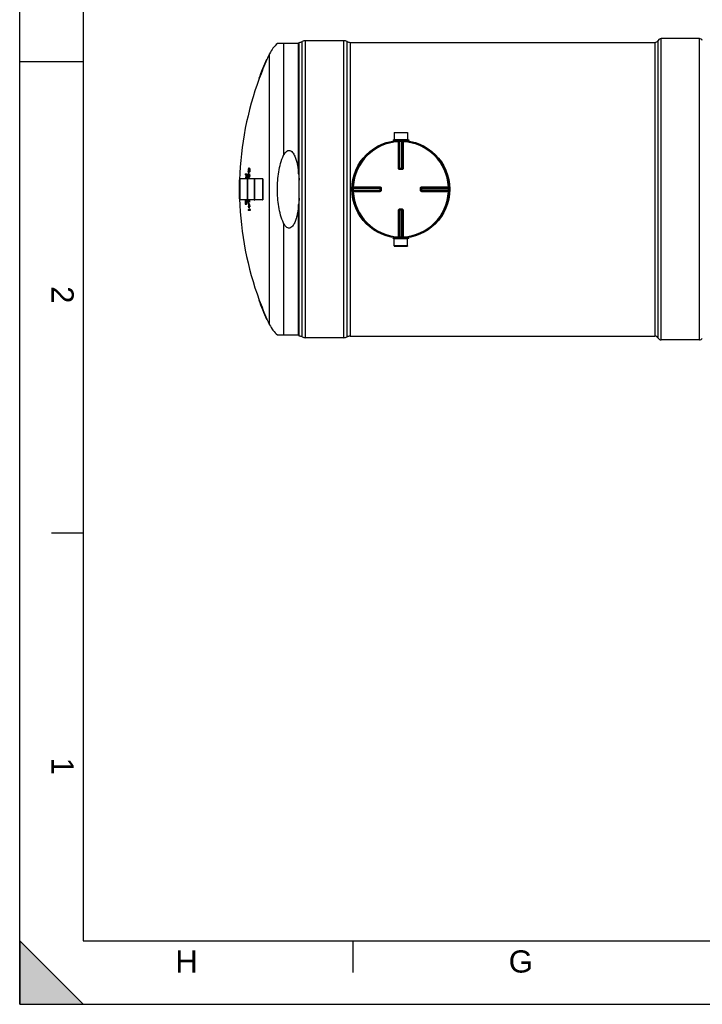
# Model space of a CAD drawing. Header units: millimetres. Extents: x 0 to 420, y 0 to 297.
# Tile 1 of 37: x 0 to 107, y 0 to 155. Entities that reach past the tile are written whole.
import ezdxf

# ---------------------------------------------------------------- set-up
doc = ezdxf.new("R2010")
doc.units = ezdxf.units.MM
doc.header["$LTSCALE"] = 23.1
doc.layers.get('0').update_dxf_attribs({"linetype": 'CONTINUOUS'})
for name, color, linetype in [('01_GLOBAL', 7, 'CONTINUOUS'), ('AXES_REF', 7, 'CONTINUOUS'), ('SURFACES', 7, 'CONTINUOUS')]:
    doc.layers.add(name, color=color, linetype=linetype)
doc.styles.add('TEXTSTYLE_2', font='arial.ttf')

# ---------------------------------------------------------------- blocks, each defined once
blk = doc.blocks.new('MARGEA3_BL0', base_point=(210.000078, 148.5))
at = {"color": 7, "linetype": 'Continuous'}
for p, q in [((0.000078, 0), (0.000078, 297)), ((10.000078, 287.000001), (10.000078, 10.000001)), ((0.000078, 148.500001), (10.000078, 148.500001)), ((5.000078, 74.250001), (10.000078, 74.250001)), ((10.000078, 0.000001), (0.000078, 10.000001)), ((0.000078, 10.000001), (0.000078, 0.000001)), ((10.000078, 0.000001), (0.000078, 10.000001)), ((10.000078, 10.000001), (410.000078, 10.000001)), ((52.500078, 5.000001), (52.500078, 10.000001)), ((0.000078, 0.000001), (10.000078, 0.000001)), ((0.000078, 0), (420.000078, 0))]:
    blk.add_line(p, q, dxfattribs=at)
blk.add_solid([(0.000078, 0.000001), (10.000078, 0.000001), (0.000078, 10.000001)], dxfattribs=at)
at = {"color": 7, "linetype": 'Continuous', "style": 'TEXTSTYLE_2', "oblique": 0.00001872}
for s, p in [('2', (5.000078, 113.125001)), ('1', (5.000078, 38.875001))]:
    blk.add_text(s, height=3.5, rotation=270, dxfattribs=at).set_placement(p)
for s, p in [('H', (24.500078, 5.000001)), ('G', (77.000078, 5.000001))]:
    blk.add_text(s, height=3.5, dxfattribs=at).set_placement(p)

msp = doc.modelspace()

# ---------------------------------------------------------------- linework, layer by layer
at = {"color": 7, "linetype": 'Continuous'}
for p, q in [((0, 0), (0, 297)), ((44.02, 151.34), (40.59, 151.34)), ((44.02, 105.25), (44.02, 151.53)), ((51.02, 151.78), (45.02, 151.78)), ((52.02, 151.53), (100.02, 151.53)), ((38.87, 148.84), (38.94, 148.84)), ((37.66, 145.84), (37.72, 145.84)), ((58.96, 137.32), (58.97, 136.22)), ((58.96, 137.32), (61.07, 137.32)), ((61.07, 137.32), (61.07, 136.22)), ((58.79, 136.17), (58.79, 136.09)), ((58.79, 136.17), (61.25, 136.17)), ((58.79, 136.09), (61.25, 136.09)), ((58.97, 136.22), (59.02, 136.17)), ((58.97, 136.22), (61.07, 136.22)), ((58.97, 136.08), (58.97, 136.02)), ((61.07, 136.22), (61.02, 136.17)), ((61.07, 136.08), (61.07, 136.02)), ((61.25, 136.17), (61.25, 136.09)), ((35.51, 130.8), (35.75, 130.8)), ((35.59, 130.69), (35.51, 130.69)), ((35.66, 130.69), (35.61, 130.69)), ((35.93, 130.29), (35.92, 130.36)), ((36.01, 130.45), (35.95, 130.45)), ((35.95, 130.45), (35.95, 130.38)), ((36.01, 130.38), (35.95, 130.38)), ((35.95, 130.38), (35.96, 130.32)), ((35.97, 130.68), (35.96, 130.6)), ((36.02, 130.6), (35.96, 130.6)), ((36, 130.32), (35.96, 130.32)), ((35.97, 131.13), (35.97, 131.2)), ((36.03, 130.68), (35.97, 130.68)), ((36.04, 130.74), (35.98, 130.74)), ((36.06, 131.3), (35.99, 131.3)), ((35.99, 131.3), (35.99, 131.22)), ((36.05, 131.22), (35.99, 131.22)), ((35.99, 131.22), (36, 131.17)), ((36.01, 131.52), (36, 131.45)), ((36.06, 131.45), (36, 131.45)), ((36.04, 131.17), (36, 131.17)), ((36.09, 131.02), (36, 131.02)), ((36.06, 130.87), (36, 130.87)), ((36.06, 130.75), (36, 130.75)), ((36, 130.32), (36.01, 130.38)), ((36.07, 131.52), (36.01, 131.52)), ((36.01, 131.13), (36.03, 131.13)), ((36.01, 130.38), (36.02, 130.45)), ((36.01, 130.45), (36.01, 130.39)), ((36.03, 130.68), (36.02, 130.6)), ((36.02, 130.57), (36.03, 130.64)), ((36.09, 131.58), (36.03, 131.58)), ((36.04, 130.74), (36.03, 130.68)), ((36.03, 130.64), (36.05, 130.72)), ((36.04, 130.36), (36.03, 130.29)), ((36.11, 131.6), (36.04, 131.6)), ((36.04, 131.17), (36.05, 131.22)), ((36.11, 131.05), (36.04, 131.05)), ((36.1, 130.36), (36.04, 130.36)), ((36.11, 131.71), (36.05, 131.71)), ((36.05, 131.22), (36.06, 131.3)), ((36.06, 130.62), (36.05, 130.57)), ((36.12, 130.57), (36.05, 130.57)), ((36.11, 130.45), (36.05, 130.45)), ((36.07, 131.52), (36.06, 131.45)), ((36.06, 131.3), (36.06, 131.24)), ((36.07, 130.68), (36.06, 130.62)), ((36.12, 130.62), (36.06, 130.62)), ((36.09, 131.58), (36.07, 131.52)), ((36.07, 131.41), (36.08, 131.49)), ((36.08, 131.2), (36.07, 131.13)), ((36.12, 131.13), (36.07, 131.13)), ((36.11, 130.68), (36.07, 130.68)), ((36.08, 131.49), (36.09, 131.56)), ((36.14, 131.2), (36.08, 131.2)), ((36.15, 131.3), (36.09, 131.3)), ((36.09, 130.81), (36.17, 130.81)), ((36.1, 130.7), (36.09, 130.7)), ((36.09, 130.34), (36.1, 130.36)), ((36.11, 131.47), (36.1, 131.41)), ((36.16, 131.41), (36.1, 131.41)), ((36.11, 130.45), (36.1, 130.38)), ((36.1, 130.36), (36.11, 130.4)), ((36.12, 131.52), (36.11, 131.47)), ((36.16, 131.47), (36.11, 131.47)), ((36.12, 131.11), (36.11, 131.08)), ((36.11, 131.08), (36.11, 131.05)), ((36.12, 130.62), (36.11, 130.68)), ((36.11, 130.4), (36.12, 130.45)), ((36.16, 131.52), (36.12, 131.52)), ((36.18, 131.07), (36.12, 131.07)), ((36.12, 130.57), (36.12, 130.62)), ((36.12, 130.6), (36.12, 130.57)), ((36.18, 130.3), (36.12, 130.3)), ((36.14, 131.54), (36.13, 131.54)), ((36.13, 131.19), (36.14, 131.2)), ((36.19, 130.79), (36.13, 130.79)), ((36.14, 131.65), (36.22, 131.65)), ((36.14, 131.2), (36.15, 131.24)), ((36.2, 131.09), (36.14, 131.09)), ((36.2, 130.72), (36.14, 130.72)), ((36.14, 130.72), (36.15, 130.64)), ((36.2, 130.38), (36.14, 130.38)), ((36.15, 131.3), (36.15, 131.23)), ((36.15, 131.24), (36.16, 131.3)), ((36.21, 130.64), (36.15, 130.64)), ((36.15, 130.64), (36.15, 130.57)), ((36.21, 130.57), (36.15, 130.57)), ((36.21, 130.47), (36.15, 130.47)), ((36.16, 131.47), (36.16, 131.52)), ((36.17, 131.41), (36.16, 131.47)), ((36.16, 131.44), (36.16, 131.41)), ((36.22, 131.15), (36.16, 131.15)), ((36.24, 131.64), (36.17, 131.64)), ((36.24, 131.22), (36.18, 131.22)), ((36.25, 131.56), (36.19, 131.56)), ((36.19, 131.56), (36.19, 131.49)), ((36.26, 131.49), (36.19, 131.49)), ((36.19, 131.49), (36.19, 131.41)), ((36.26, 131.41), (36.19, 131.41)), ((36.25, 131.32), (36.19, 131.32)), ((36.2, 130.72), (36.21, 130.64)), ((36.21, 130.64), (36.21, 130.57)), ((36.25, 131.56), (36.26, 131.49)), ((36.26, 131.49), (36.26, 131.41)), ((59.83, 131.6), (59.82, 131.6)), ((59.83, 131.6), (60.2, 131.6)), ((60.21, 131.6), (60.2, 131.6)), ((34.56, 129.89), (34.62, 129.89)), ((34.66, 130.05), (34.66, 126.73)), ((35.64, 130.2), (35.57, 130.2)), ((35.73, 130.13), (35.64, 130.13)), ((35.89, 126.68), (35.89, 130.1)), ((35.89, 130.1), (35.93, 130.1)), ((35.93, 126.68), (35.93, 130.1)), ((36.05, 130.17), (35.96, 130.17)), ((35.97, 130.29), (35.99, 130.29)), ((36.07, 130.21), (36.01, 130.21)), ((36.08, 130.29), (36.03, 130.29)), ((36.08, 130.27), (36.07, 130.24)), ((36.07, 130.24), (36.07, 130.21)), ((36.14, 130.23), (36.08, 130.23)), ((36.16, 130.25), (36.1, 130.25)), ((36.99, 126.68), (36.99, 130.1)), ((36.99, 130.1), (37.03, 130.1)), ((37.03, 126.68), (37.03, 130.1)), ((38.26, 130.05), (38.26, 126.73)), ((34.54, 128.49), (34.62, 128.49)), ((34.54, 128.29), (34.62, 128.29)), ((56.81, 128.59), (56.81, 128.59)), ((56.81, 128.59), (56.81, 128.58)), ((56.81, 128.58), (56.81, 128.21)), ((56.81, 128.21), (56.81, 128.2)), ((56.81, 128.2), (56.81, 128.2)), ((63.22, 128.58), (63.22, 128.59)), ((63.22, 128.21), (63.22, 128.58)), ((63.22, 128.2), (63.22, 128.21)), ((34.56, 126.89), (34.62, 126.89)), ((35.52, 126.47), (35.51, 126.41)), ((35.58, 126.41), (35.51, 126.41)), ((35.51, 126.41), (35.51, 126.32)), ((35.58, 126.32), (35.51, 126.32)), ((35.51, 126.32), (35.52, 126.23)), ((35.58, 126.47), (35.52, 126.47)), ((35.58, 126.23), (35.52, 126.23)), ((35.52, 126.23), (35.53, 126.17)), ((35.59, 126.17), (35.53, 126.17)), ((35.6, 126.54), (35.54, 126.54)), ((35.55, 126.66), (35.65, 126.66)), ((35.59, 126.56), (35.56, 126.56)), ((35.62, 126.09), (35.56, 126.09)), ((35.58, 126.47), (35.58, 126.41)), ((35.58, 126.41), (35.58, 126.32)), ((35.58, 126.32), (35.58, 126.23)), ((35.58, 126.23), (35.59, 126.17)), ((35.58, 126.08), (35.61, 126.08)), ((35.68, 125.98), (35.58, 125.98)), ((35.61, 126.55), (35.6, 126.54)), ((35.67, 126.64), (35.61, 126.64)), ((35.68, 126.62), (35.62, 126.62)), ((35.62, 126.09), (35.63, 126.09)), ((35.7, 126.58), (35.64, 126.58)), ((35.65, 126.41), (35.64, 126.47)), ((35.7, 126), (35.64, 126)), ((35.71, 126.53), (35.65, 126.53)), ((35.65, 126.17), (35.66, 126.23)), ((35.71, 126.02), (35.65, 126.02)), ((35.72, 126.06), (35.66, 126.06)), ((35.73, 126.43), (35.67, 126.43)), ((35.73, 126.11), (35.67, 126.11)), ((35.74, 126.32), (35.68, 126.32)), ((35.74, 126.21), (35.68, 126.21)), ((35.89, 126.68), (35.93, 126.68)), ((36.01, 126.35), (35.92, 126.35)), ((35.95, 125.75), (36.02, 125.75)), ((36.02, 125.64), (35.96, 125.64)), ((35.99, 126.2), (36.08, 126.2)), ((36.04, 125.75), (36.13, 125.75)), ((36.24, 125.64), (36.05, 125.64)), ((36.1, 126.5), (36.06, 126.5)), ((36.08, 126.46), (36.09, 126.46)), ((36.15, 126.35), (36.08, 126.35)), ((36.1, 126.55), (36.11, 126.55)), ((36.1, 126.55), (36.11, 126.55)), ((36.1, 126.5), (36.11, 126.55)), ((36.17, 126.37), (36.11, 126.37)), ((36.13, 126.72), (36.13, 126.7)), ((36.13, 126.72), (36.13, 126.7)), ((36.19, 126.7), (36.13, 126.7)), ((36.19, 126.63), (36.13, 126.63)), ((36.19, 126.52), (36.13, 126.52)), ((36.13, 126.52), (36.13, 126.44)), ((36.19, 126.44), (36.13, 126.44)), ((36.23, 125.75), (36.17, 125.75)), ((36.19, 126.72), (36.19, 126.7)), ((36.19, 126.72), (36.19, 126.7)), ((36.19, 126.52), (36.19, 126.44)), ((36.99, 126.68), (37.03, 126.68)), ((35.99, 125.19), (36.17, 125.19)), ((36.28, 125.07), (35.99, 125.07)), ((36.12, 125.45), (36.03, 125.45)), ((36.13, 125.3), (36.23, 125.3)), ((36.27, 125.19), (36.21, 125.19)), ((59.82, 125.19), (59.83, 125.19)), ((60.2, 125.19), (59.83, 125.19)), ((60.2, 125.19), (60.21, 125.19)), ((58.79, 120.61), (58.79, 120.69)), ((61.25, 120.69), (58.79, 120.69)), ((61.25, 120.61), (58.79, 120.61)), ((58.96, 119.46), (58.97, 120.56)), ((61.07, 119.46), (58.96, 119.46)), ((58.97, 120.7), (58.97, 120.76)), ((58.97, 120.56), (59.02, 120.61)), ((61.07, 120.56), (58.97, 120.56)), ((61.07, 120.56), (61.02, 120.61)), ((61.07, 120.7), (61.07, 120.76)), ((61.07, 119.46), (61.07, 120.56)), ((61.25, 120.61), (61.25, 120.69)), ((37.66, 110.94), (37.72, 110.94)), ((38.87, 107.94), (38.94, 107.94)), ((40.59, 105.44), (44.02, 105.44)), ((51.02, 105), (45.02, 105)), ((52.02, 105.25), (100.02, 105.25)), ((0, 0), (420, 0))]:
    msp.add_line(p, q, dxfattribs=at)
at = {"color": 9, "linetype": 'Continuous'}
for p, q in [((41.56, 151.34), (41.56, 133.74)), ((43.91, 130.8), (43.91, 151.34)), ((44.49, 105.13), (44.49, 151.65)), ((45.02, 105), (45.02, 151.78)), ((51.02, 105), (51.02, 151.78)), ((51.55, 105.13), (51.55, 151.65)), ((52.02, 151.53), (52.02, 105.25)), ((58.97, 136.08), (59.63, 136.08)), ((59.62, 135.98), (59.63, 135.88)), ((59.63, 131.7), (59.63, 135.88)), ((59.73, 131.7), (59.73, 135.88)), ((59.76, 135.88), (59.76, 131.69)), ((59.85, 135.99), (59.85, 135.89)), ((59.85, 131.6), (59.85, 135.89)), ((60.18, 135.99), (60.18, 135.89)), ((60.18, 131.6), (60.18, 135.89)), ((60.28, 131.69), (60.28, 135.88)), ((60.31, 135.88), (60.31, 131.7)), ((60.4, 136.08), (61.07, 136.08)), ((60.41, 135.98), (60.4, 135.88)), ((60.4, 135.88), (60.4, 131.7)), ((59.73, 131.7), (59.76, 131.69)), ((59.83, 131.5), (59.83, 131.6)), ((60.02, 131.5), (59.83, 131.5)), ((59.85, 131.69), (60.18, 131.69)), ((60.2, 131.5), (60.02, 131.5)), ((60.2, 131.5), (60.2, 131.6)), ((60.28, 131.69), (60.31, 131.7)), ((34.67, 130.06), (34.67, 126.72)), ((38.25, 130.06), (38.25, 126.72)), ((52.43, 128.79), (52.52, 128.78)), ((52.52, 128.78), (56.71, 128.78)), ((52.52, 128.78), (52.69, 128.78)), ((63.32, 128.78), (67.51, 128.78)), ((67.61, 128.79), (67.51, 128.78)), ((52.42, 128.56), (52.52, 128.55)), ((52.42, 128.23), (52.52, 128.23)), ((52.43, 128), (52.52, 128)), ((52.52, 128.65), (56.72, 128.65)), ((52.52, 128.55), (56.81, 128.55)), ((52.52, 128.23), (56.81, 128.23)), ((56.72, 128.13), (52.52, 128.13)), ((56.71, 128), (52.52, 128)), ((52.53, 128.68), (56.71, 128.68)), ((56.71, 128.1), (52.53, 128.1)), ((55.4, 128), (55.29, 128)), ((56.72, 128.65), (56.71, 128.68)), ((56.71, 128.1), (56.72, 128.13)), ((56.72, 128.55), (56.72, 128.23)), ((56.91, 128.58), (56.81, 128.58)), ((56.91, 128.21), (56.81, 128.21)), ((56.91, 128.58), (56.91, 128.21)), ((63.12, 128.58), (63.22, 128.58)), ((63.12, 128.21), (63.12, 128.58)), ((63.12, 128.21), (63.22, 128.21)), ((63.22, 128.55), (67.52, 128.55)), ((67.52, 128.23), (63.22, 128.23)), ((63.32, 128.68), (63.32, 128.65)), ((63.32, 128.68), (67.51, 128.68)), ((63.32, 128.65), (67.51, 128.65)), ((63.32, 128.23), (63.32, 128.55)), ((63.32, 128.13), (63.32, 128.1)), ((67.51, 128.13), (63.32, 128.13)), ((67.51, 128.1), (63.32, 128.1)), ((67.51, 128), (63.32, 128)), ((67.61, 128), (67.51, 128)), ((67.61, 128.56), (67.52, 128.55)), ((67.61, 128.23), (67.52, 128.23)), ((43.91, 105.44), (43.91, 125.98)), ((59.63, 120.9), (59.63, 125.09)), ((59.73, 120.9), (59.73, 125.09)), ((59.76, 125.09), (59.73, 125.09)), ((59.76, 125.09), (59.76, 120.9)), ((59.83, 125.29), (59.83, 125.19)), ((59.83, 125.29), (60.02, 125.29)), ((59.85, 125.19), (59.85, 120.89)), ((60.18, 125.09), (59.85, 125.09)), ((60.02, 125.29), (60.2, 125.29)), ((60.18, 120.89), (60.18, 125.19)), ((60.2, 125.29), (60.2, 125.19)), ((60.28, 120.9), (60.28, 125.09)), ((60.31, 125.09), (60.28, 125.09)), ((60.31, 125.09), (60.31, 120.9)), ((60.4, 125.09), (60.4, 120.9)), ((41.56, 123.04), (41.56, 105.44)), ((59.63, 120.7), (58.97, 120.7)), ((59.62, 120.8), (59.63, 120.9)), ((59.85, 120.79), (59.85, 120.89)), ((60.18, 120.79), (60.18, 120.89)), ((60.41, 120.8), (60.4, 120.9)), ((61.07, 120.7), (60.4, 120.7))]:
    msp.add_line(p, q, dxfattribs=at)
for points in [[(53.18, 128.78), (53.33, 128.78), (53.48, 128.78), (53.62, 128.78), (53.76, 128.78), (53.9, 128.78), (54.03, 128.78), (54.16, 128.78), (54.28, 128.78), (54.4, 128.78), (54.52, 128.78), (54.63, 128.78), (54.75, 128.78), (54.86, 128.78), (54.97, 128.78)], [(55.73, 128.78), (55.84, 128.78), (55.95, 128.78)], [(56.07, 128.78), (56.19, 128.78), (56.31, 128.78), (56.44, 128.78), (56.57, 128.78), (56.71, 128.78)], [(54.86, 128), (54.75, 128), (54.63, 128), (54.52, 128), (54.4, 128), (54.28, 128), (54.16, 128), (54.03, 128), (53.9, 128), (53.76, 128), (53.62, 128), (53.48, 128), (53.33, 128), (53.18, 128), (53.02, 128), (52.86, 128), (52.69, 128)], [(55.19, 128), (55.08, 128), (54.97, 128)], [(56.71, 128), (56.57, 128), (56.44, 128), (56.31, 128), (56.19, 128), (56.07, 128), (55.95, 128), (55.84, 128), (55.73, 128), (55.62, 128)]]:
    msp.add_lwpolyline(points, dxfattribs=at)
at = {"color": 7, "linetype": 'Continuous'}
msp.add_circle((60.02, 128.39), 7.6, dxfattribs=at)
for centre, radius, start, end in [((44.02, 152.53), 1, 270, 298.0725), ((45.02, 150.66), 1.12, 90, 118.0725), ((51.02, 150.66), 1.12, 61.9275, 90), ((52.02, 152.53), 1, 241.9275, 270), ((84.95, 128.39), 50.41, 156.0651, 159.746), ((84.95, 128.39), 50.35, 156.0348, 159.7208), ((58.96, 136.08), 0.01, 0, 90), ((61.08, 136.08), 0.01, 90, 180), ((84.95, 128.39), 49.49, 177.2097, 177.3401), ((84.95, 128.39), 49.41, 177.3356, 177.9014), ((84.95, 128.39), 49.39, 177.3344, 177.9004), ((84.95, 128.39), 49.34, 177.3316, 177.9854), ((84.95, 128.39), 49.31, 177.1994, 177.9844), ((84.95, 128.39), 49.25, 177.1959, 177.9819), ((84.95, 128.39), 49.07, 177.4155, 177.5908), ((82.98, 130.74), 47.06, 180.3467, 180.4609), ((83, 126.21), 47.27, 174.5574, 174.6715), ((71.92, 123.8), 36.64, 168.9979, 169.1472), ((84.95, 128.39), 49.04, 177.4141, 177.5895), ((50.38, 124.26), 15.83, 155.4077, 155.6315), ((51.67, 135.46), 16.53, 198.1158, 198.2526), ((84.95, 128.39), 49.07, 176.4288, 176.6043), ((82.98, 130.77), 47.02, 179.36, 179.4743), ((60.37, 135.67), 24.82, 190.545, 190.7211), ((60.94, 123.43), 26.01, 163.6818, 163.8109), ((83.01, 126.25), 47.32, 173.5754, 173.6896), ((46.85, 135.76), 11.84, 203.415, 203.6128), ((41.38, 125.3), 7.74, 134.0045, 134.2038), ((43.18, 125.1), 9.14, 141.8052, 141.9546), ((72, 124.01), 36.79, 168.0386, 168.1878), ((84.95, 128.39), 49.04, 176.4268, 176.6024), ((52.26, 123.63), 17.59, 157.621, 157.753), ((51.6, 136), 16.33, 197.2333, 197.3711), ((84.95, 128.39), 49.01, 177.1051, 177.2368), ((50.55, 124.79), 16.07, 154.5742, 154.796), ((61.08, 123.8), 26.23, 162.7609, 162.8895), ((84.95, 128.39), 48.98, 177.4108, 177.5865), ((47.68, 124.62), 13.29, 151.0631, 151.2476), ((84.95, 128.39), 48.97, 177.4543, 177.5861), ((41.51, 125.95), 7.94, 133.5027, 133.699), ((43.33, 125.74), 9.35, 141.1727, 141.3201), ((52.43, 124.13), 17.83, 156.7643, 156.8954), ((84.95, 128.39), 49.01, 176.1169, 176.2488), ((61.08, 123.45), 26.16, 162.937, 163.1087), ((43.23, 125.1), 9.14, 141.7882, 141.9195), ((83, 126.11), 47.16, 174.7103, 174.8247), ((61.04, 123.26), 26.08, 163.2147, 163.3867), ((84.95, 128.39), 48.94, 177.4529, 177.5847), ((84.95, 128.39), 48.98, 176.4223, 176.5981), ((84.95, 128.39), 48.97, 176.4657, 176.5976), ((84.95, 128.39), 48.94, 177.1015, 177.2282), ((41.61, 124.92), 8.07, 133.1578, 133.3521), ((43.4, 124.77), 9.42, 140.9542, 141.1009), ((83.01, 126.14), 47.2, 173.7262, 173.8407), ((84.95, 128.39), 48.9, 177.7145, 177.8464), ((61.18, 123.63), 26.31, 162.296, 162.4673), ((43.38, 125.73), 9.35, 141.1553, 141.2848), ((84.95, 128.39), 48.94, 176.4637, 176.5956), ((47.73, 124.62), 13.29, 151.0324, 151.2171), ((42.91, 135.6), 8.39, 215.7255, 215.8833), ((54.77, 123.14), 19.98, 158.9812, 159.154), ((84.95, 128.39), 48.94, 176.112, 176.2388), ((41.24, 135.81), 7.17, 224.2524, 224.4621), ((84.95, 128.39), 48.88, 177.4497, 177.5817), ((41.74, 125.57), 8.27, 132.6701, 132.8614), ((43.55, 125.39), 9.64, 140.3351, 140.4798), ((84.95, 128.39), 48.9, 176.7247, 176.8567), ((43.54, 124.97), 9.61, 140.4023, 140.5472), ((84.95, 128.39), 48.87, 177.4494, 177.5814), ((67.5, 122.98), 32.22, 166.7324, 166.8694), ((60.55, 135.88), 24.95, 191.7763, 191.9523), ((42.86, 136.26), 8.21, 215.094, 215.2541), ((54.93, 123.61), 20.23, 158.1072, 158.2788), ((83.01, 126.03), 47.07, 174.587, 174.7016), ((84.95, 128.39), 48.88, 176.4592, 176.5913), ((84.95, 128.39), 48.85, 177.4479, 177.5579), ((41.21, 136.49), 7, 223.769, 223.982), ((84.95, 128.39), 48.87, 176.4589, 176.591), ((67.6, 123.26), 32.42, 165.7862, 165.9229), ((54.81, 123.14), 19.96, 158.9569, 159.1298), ((60.5, 136.29), 24.76, 190.8347, 191.0114), ((41.3, 135.82), 7.17, 224.2887, 224.4985), ((83.02, 126.07), 47.12, 173.6012, 173.7159), ((43.6, 124.96), 9.61, 140.3665, 140.5115), ((67.52, 122.98), 32.19, 166.7161, 166.8533), ((84.95, 128.39), 48.85, 176.4567, 176.5669), ((60.59, 135.88), 24.92, 191.7908, 191.967), ((54.97, 123.6), 20.21, 158.0819, 158.2537), ((83.01, 126.03), 47.01, 174.5801, 174.6949), ((84.95, 128.39), 48.78, 177.4446, 177.5548), ((41.27, 136.5), 7, 223.8054, 224.0184), ((67.63, 123.26), 32.38, 165.7688, 165.9057), ((60.53, 136.29), 24.73, 190.8481, 191.0251), ((83.02, 126.07), 47.06, 173.5932, 173.708), ((84.95, 128.39), 48.78, 176.4522, 176.5625), ((84.95, 128.39), 50.41, 178.2948, 179.8863), ((84.95, 128.39), 50.35, 178.2927, 179.8862), ((34.67, 130.05), 0.01, 90, 180), ((60.43, 135.26), 25, 191.4869, 191.6623), ((46.93, 135.15), 12.04, 204.2242, 204.42), ((47.52, 124.05), 13.06, 151.8447, 152.0312), ((60.94, 123.08), 25.93, 163.8577, 164.0301), ((47.57, 124.05), 13.05, 151.8145, 152.0012), ((43.4, 124.34), 9.39, 141.018, 141.165), ((43.46, 124.33), 9.39, 140.9825, 141.1295), ((38.25, 130.05), 0.01, 0, 90), ((84.95, 128.39), 50.41, 180.1137, 181.7052), ((84.95, 128.39), 50.38, 179.8863, 180.1137), ((84.95, 128.39), 50.35, 180.1138, 181.7073), ((84.95, 128.39), 50.32, 179.8861, 180.1139), ((60.02, 128.39), 7.7, 178.7319, 181.2681), ((60.02, 128.39), 7.7, 358.7319, 1.2681), ((34.67, 126.73), 0.01, 180, 270), ((71.51, 123.59), 36.13, 175.3366, 175.4858), ((83.55, 126.75), 48.06, 180.383, 180.5171), ((60.03, 122.58), 24.84, 170.7164, 170.8479), ((83.56, 129.91), 48.2, 184.276, 184.4101), ((71.71, 132.1), 36.68, 189.2453, 189.3937), ((46.08, 122.74), 11.24, 159.819, 160.0224), ((41.65, 123.13), 7.05, 150.1738, 150.3494), ((51, 122.42), 16.01, 165.0487, 165.3264), ((60.44, 132.22), 25.66, 193.7663, 193.8956), ((51.52, 131.7), 16.92, 199.0743, 199.3433), ((46.59, 131.01), 12.12, 204.1108, 204.3052), ((39.01, 123.23), 4.87, 135.2929, 135.6026), ((38.53, 123.01), 4.63, 129.9113, 130.2717), ((42.08, 130.29), 7.81, 213.1616, 213.3262), ((38.79, 130.18), 5.21, 231.6658, 231.9995), ((39.32, 130), 5.49, 226.7666, 227.0531), ((51.05, 122.41), 15.99, 165.031, 165.309), ((39.4, 130.77), 5.6, 227.1665, 227.4493), ((38.88, 130.8), 5.37, 232.1503, 232.4775), ((51.56, 131.7), 16.9, 199.0963, 199.3656), ((42.21, 131.05), 7.94, 213.7362, 213.8991), ((51.63, 132.21), 16.99, 199.4741, 199.7426), ((38.66, 122.4), 4.77, 129.3725, 129.7258), ((46.74, 131.73), 12.24, 204.6998, 204.8932), ((39.14, 122.47), 4.97, 134.83, 135.1356), ((51.12, 121.92), 16.05, 164.6278, 164.9054), ((60.53, 132.82), 25.66, 194.056, 194.1855), ((41.82, 122.39), 7.16, 149.5343, 149.7083), ((39.46, 130.77), 5.61, 227.202, 227.4848), ((71.76, 132.55), 36.61, 189.4698, 189.6186), ((82.99, 130.34), 47.5, 184.7418, 184.8553), ((46.25, 122.03), 11.33, 159.1847, 159.3874), ((82.97, 126.28), 47.31, 179.95, 180.0635), ((60.13, 121.99), 24.8, 170.4207, 170.5525), ((42.27, 131.05), 7.94, 213.7691, 213.9321), ((83.57, 130.06), 48.04, 184.3343, 184.4689), ((71.56, 123.14), 36.02, 175.119, 175.2687), ((46.79, 131.74), 12.23, 204.7269, 204.9204), ((83.56, 126.6), 47.88, 180.3409, 180.4755), ((39.2, 122.47), 4.98, 134.7943, 135.1), ((60.57, 132.82), 25.63, 194.0728, 194.2025), ((41.87, 122.39), 7.15, 149.5031, 149.6772), ((71.78, 132.55), 36.57, 189.4814, 189.6304), ((46.31, 122.03), 11.32, 159.161, 159.3639), ((60.16, 121.99), 24.77, 170.409, 170.5409), ((83.57, 130.06), 47.98, 184.3397, 184.4745), ((71.58, 123.14), 35.97, 175.1129, 175.2628), ((83.56, 126.6), 47.82, 180.3413, 180.4761), ((84.95, 128.39), 49.07, 181.9972, 182.3872), ((84.95, 128.39), 49.04, 181.9512, 182.3883), ((84.95, 128.39), 49.07, 183.0887, 183.2203), ((63.85, 133.7), 28.74, 194.0506, 194.704), ((84.95, 128.39), 49, 182.5659, 183.0927), ((63.53, 133.78), 28.42, 194.3691, 194.8352), ((84.95, 128.39), 48.98, 182.1111, 182.3914), ((58.44, 133.49), 23.58, 198.0088, 199.1625), ((84.95, 128.39), 49, 183.2245, 183.4441), ((58.58, 133.42), 23.72, 198.0544, 198.8662), ((84.95, 128.39), 48.97, 182.7211, 183.0945), ((52.38, 133.24), 17.71, 202.7175, 202.8491), ((84.95, 128.39), 48.97, 183.2263, 183.446), ((63.55, 133.77), 28.38, 194.3865, 194.7377), ((47.68, 132.83), 13.24, 208.6023, 208.7874), ((41.58, 132.19), 8.02, 226.5224, 226.7174), ((58.48, 133.49), 23.55, 198.0301, 199.1851), ((51.87, 121.03), 16.69, 160.8698, 161.006), ((41.26, 121.28), 7.24, 135.3247, 135.533), ((84.95, 128.39), 48.91, 182.982, 183.0984), ((84.95, 128.39), 48.87, 181.9583, 182.0448), ((82.99, 125.9), 46.89, 179.0854, 179.2), ((60.58, 121.08), 25.04, 167.6311, 167.8067), ((84.95, 128.39), 48.91, 183.2304, 183.4504), ((84.95, 128.39), 48.85, 181.9798, 182.0679), ((83.57, 126.28), 47.44, 179.5814, 179.7173), ((41.32, 121.27), 7.24, 135.2884, 135.4967), ((60.62, 121.08), 25.01, 167.6159, 167.7917), ((84.95, 128.39), 48.85, 183.1026, 183.2348), ((84.95, 128.39), 48.78, 181.9824, 182.0705), ((83.57, 126.28), 47.38, 179.5809, 179.7169), ((84.95, 128.39), 48.78, 183.1066, 183.2389), ((38.25, 126.73), 0.01, 270, 360), ((84.95, 128.39), 49.07, 183.7467, 183.8784), ((57.79, 133.1), 23.03, 199.8098, 200.1076), ((57.85, 133.2), 23.08, 200.0137, 200.3113), ((84.95, 128.39), 48.85, 183.7637, 183.8959), ((57.89, 133.2), 23.05, 200.0372, 200.335), ((84.95, 128.39), 48.78, 183.7684, 183.9009), ((58.96, 120.7), 0.01, 270, 360), ((61.08, 120.7), 0.01, 180, 270), ((84.95, 128.39), 50.41, 200.254, 203.9349), ((84.95, 128.39), 50.35, 200.2792, 203.9652), ((44.02, 104.25), 1, 61.9275, 90), ((45.02, 106.13), 1.12, 241.9275, 270), ((51.02, 106.13), 1.12, 270, 298.0725), ((52.02, 104.25), 1, 90, 118.0725)]:
    msp.add_arc(centre, radius, start, end, dxfattribs=at)
at = {"color": 9, "linetype": 'Continuous'}
for centre, radius, start, end in [((60.02, 128.39), 7.5, 92.9675, 177.0325), ((60.12, 128.39), 7.5, 92.7532, 92.9681), ((60.02, 128.4), 7.5, 88.764, 91.236), ((59.92, 128.39), 7.5, 87.0319, 87.2468), ((60.02, 128.39), 7.5, 2.9675, 87.0325), ((59.83, 131.7), 0.107, 252.9521, 258.38), ((59.83, 131.7), 0.105, 258.3693, 264.7148), ((59.85, 140.07), 8.38, 269.8492, 269.9994), ((60.18, 140.07), 8.38, 270.0006, 270.1484), ((60.18, 131.7), 0.103, 285.3408, 292.579), ((60.18, 131.7), 0.103, 292.5652, 299.8139), ((60.01, 128.39), 7.5, 178.7642, 181.2358), ((60.02, 128.29), 7.5, 177.0319, 177.2468), ((60.02, 128.49), 7.5, 182.7532, 182.9681), ((60.02, 128.39), 7.5, 182.9675, 267.0325), ((48.33, 128.55), 8.38, 0.0006, 0.1508), ((48.33, 128.23), 8.38, 359.8516, 359.9994), ((56.71, 128.23), 0.103, 330.1861, 337.4348), ((56.71, 128.23), 0.101, 344.6659, 348.0155), ((56.71, 128.21), 0.105, 349.9788, 354.5832), ((56.71, 128.23), 0.103, 337.421, 344.6592), ((56.71, 128.21), 0.106, 345.1861, 349.982), ((60.02, 128.39), 7.5, 272.9675, 357.0325), ((63.33, 128.58), 0.107, 162.9521, 168.38), ((63.32, 128.58), 0.105, 168.3693, 174.7148), ((63.32, 128.55), 0.103, 157.421, 164.6592), ((63.32, 128.55), 0.103, 150.1861, 157.4348), ((71.7, 128.55), 8.38, 179.8516, 179.9994), ((71.7, 128.23), 8.38, 180.0006, 180.1508), ((60.02, 128.29), 7.5, 2.7532, 2.9681), ((60.02, 128.49), 7.5, 357.0319, 357.2468), ((60.02, 128.39), 7.5, 358.7642, 1.2358), ((59.86, 125.09), 0.103, 112.5652, 119.8139), ((59.86, 125.09), 0.103, 105.3408, 112.579), ((59.85, 116.71), 8.38, 90.0006, 90.1484), ((60.18, 116.71), 8.38, 89.8492, 89.9994), ((60.2, 125.08), 0.105, 78.3693, 84.7148), ((60.2, 125.08), 0.107, 72.9521, 78.38), ((60.12, 128.39), 7.5, 267.0319, 267.2468), ((60.02, 128.39), 7.5, 268.764, 271.236), ((59.92, 128.39), 7.5, 272.7532, 272.9681)]:
    msp.add_arc(centre, radius, start, end, dxfattribs=at)
for points, knots in [([(59.62, 135.98), (59.65, 135.98), (59.7, 135.96), (59.73, 135.91), (59.73, 135.88)], [0, 0, 0, 0, 0.498597, 1, 1, 1, 1]), ([(59.73, 135.88), (59.72, 135.88), (59.69, 135.88), (59.66, 135.88), (59.63, 135.88)], [0, 0, 0, 0, 0.109199, 1, 1, 1, 1]), ([(59.65, 135.98), (59.68, 135.98), (59.73, 135.96), (59.76, 135.91), (59.76, 135.88)], [0, 0, 0, 0, 0.498599, 1, 1, 1, 1]), ([(59.76, 135.88), (59.76, 135.88), (59.79, 135.89), (59.83, 135.89), (59.85, 135.89)], [0, 0, 0, 0, 0.10812, 1, 1, 1, 1]), ([(60.18, 135.89), (60.19, 135.89), (60.22, 135.89), (60.26, 135.89), (60.28, 135.88)], [0, 0, 0, 0, 0.349353, 1, 1, 1, 1]), ([(60.38, 135.98), (60.36, 135.98), (60.3, 135.96), (60.28, 135.91), (60.28, 135.88)], [0, 0, 0, 0, 0.498599, 1, 1, 1, 1]), ([(60.41, 135.98), (60.38, 135.98), (60.33, 135.96), (60.31, 135.91), (60.31, 135.88)], [0, 0, 0, 0, 0.498501, 1, 1, 1, 1]), ([(60.4, 135.88), (60.39, 135.88), (60.36, 135.88), (60.33, 135.89), (60.31, 135.88)], [0, 0, 0, 0, 0.353705, 1, 1, 1, 1]), ([(59.63, 131.7), (59.64, 131.7), (59.67, 131.7), (59.71, 131.7), (59.73, 131.7)], [0, 0, 0, 0, 0.353802, 1, 1, 1, 1]), ([(59.83, 131.5), (59.78, 131.5), (59.67, 131.54), (59.63, 131.64), (59.63, 131.7)], [0, 0, 0, 0, 0.499448, 1, 1, 1, 1]), ([(59.76, 131.69), (59.76, 131.69), (59.78, 131.69), (59.81, 131.69), (59.83, 131.69)], [0, 0, 0, 0, 0.107786, 1, 1, 1, 1]), ([(60.4, 131.7), (60.4, 131.64), (60.36, 131.54), (60.25, 131.5), (60.2, 131.5)], [0, 0, 0, 0, 0.499825, 1, 1, 1, 1]), ([(60.28, 131.69), (60.27, 131.69), (60.25, 131.69), (60.22, 131.69), (60.2, 131.69)], [0, 0, 0, 0, 0.107786, 1, 1, 1, 1]), ([(60.4, 131.7), (60.39, 131.7), (60.36, 131.7), (60.33, 131.7), (60.31, 131.7)], [0, 0, 0, 0, 0.353802, 1, 1, 1, 1]), ([(52.43, 128.76), (52.42, 128.73), (52.44, 128.68), (52.5, 128.65), (52.52, 128.65)], [0, 0, 0, 0, 0.498599, 1, 1, 1, 1]), ([(52.43, 128.79), (52.43, 128.76), (52.45, 128.7), (52.5, 128.68), (52.53, 128.68)], [0, 0, 0, 0, 0.498501, 1, 1, 1, 1]), ([(52.52, 128.78), (52.52, 128.77), (52.52, 128.74), (52.52, 128.7), (52.53, 128.68)], [0, 0, 0, 0, 0.353705, 1, 1, 1, 1]), ([(56.71, 128.78), (56.71, 128.77), (56.71, 128.74), (56.71, 128.7), (56.71, 128.68)], [0, 0, 0, 0, 0.353799, 1, 1, 1, 1]), ([(56.71, 128.78), (56.76, 128.78), (56.87, 128.74), (56.91, 128.63), (56.91, 128.58)], [0, 0, 0, 0, 0.499829, 1, 1, 1, 1]), ([(63.12, 128.58), (63.12, 128.63), (63.16, 128.74), (63.27, 128.78), (63.32, 128.78)], [0, 0, 0, 0, 0.499448, 1, 1, 1, 1]), ([(63.32, 128.78), (63.32, 128.77), (63.32, 128.74), (63.32, 128.7), (63.32, 128.68)], [0, 0, 0, 0, 0.353802, 1, 1, 1, 1]), ([(67.61, 128.79), (67.61, 128.76), (67.59, 128.7), (67.53, 128.68), (67.51, 128.68)], [0, 0, 0, 0, 0.498597, 1, 1, 1, 1]), ([(67.51, 128.68), (67.51, 128.68), (67.51, 128.72), (67.51, 128.75), (67.51, 128.78)], [0, 0, 0, 0, 0.109199, 1, 1, 1, 1]), ([(67.61, 128.76), (67.61, 128.73), (67.59, 128.68), (67.53, 128.65), (67.51, 128.65)], [0, 0, 0, 0, 0.498599, 1, 1, 1, 1]), ([(52.43, 128.03), (52.42, 128.05), (52.44, 128.11), (52.5, 128.13), (52.52, 128.13)], [0, 0, 0, 0, 0.498599, 1, 1, 1, 1]), ([(52.43, 128), (52.43, 128.02), (52.45, 128.08), (52.5, 128.1), (52.53, 128.1)], [0, 0, 0, 0, 0.498597, 1, 1, 1, 1]), ([(52.52, 128.55), (52.52, 128.57), (52.52, 128.6), (52.52, 128.63), (52.52, 128.65)], [0, 0, 0, 0, 0.349353, 1, 1, 1, 1]), ([(52.52, 128.13), (52.52, 128.13), (52.52, 128.17), (52.52, 128.2), (52.52, 128.23)], [0, 0, 0, 0, 0.10812, 1, 1, 1, 1]), ([(52.53, 128.1), (52.53, 128.1), (52.52, 128.07), (52.52, 128.03), (52.52, 128)], [0, 0, 0, 0, 0.109199, 1, 1, 1, 1]), ([(56.91, 128.21), (56.91, 128.15), (56.87, 128.05), (56.76, 128), (56.71, 128)], [0, 0, 0, 0, 0.500171, 1, 1, 1, 1]), ([(56.71, 128), (56.71, 128.02), (56.71, 128.05), (56.71, 128.08), (56.71, 128.1)], [0, 0, 0, 0, 0.353802, 1, 1, 1, 1]), ([(56.72, 128.58), (56.72, 128.58), (56.72, 128.61), (56.72, 128.64), (56.72, 128.65)], [0, 0, 0, 0, 0.367922, 1, 1, 1, 1]), ([(56.72, 128.21), (56.72, 128.2), (56.72, 128.17), (56.72, 128.15), (56.72, 128.13)], [0, 0, 0, 0, 0.367736, 1, 1, 1, 1]), ([(63.32, 128), (63.27, 128), (63.16, 128.05), (63.12, 128.15), (63.12, 128.21)], [0, 0, 0, 0, 0.499825, 1, 1, 1, 1]), ([(63.32, 128.58), (63.32, 128.58), (63.32, 128.61), (63.32, 128.64), (63.32, 128.65)], [0, 0, 0, 0, 0.367736, 1, 1, 1, 1]), ([(63.32, 128.21), (63.32, 128.2), (63.32, 128.17), (63.32, 128.15), (63.32, 128.13)], [0, 0, 0, 0, 0.367922, 1, 1, 1, 1]), ([(63.32, 128), (63.32, 128.02), (63.32, 128.05), (63.32, 128.08), (63.32, 128.1)], [0, 0, 0, 0, 0.353802, 1, 1, 1, 1]), ([(67.51, 128.65), (67.51, 128.65), (67.51, 128.62), (67.52, 128.58), (67.52, 128.55)], [0, 0, 0, 0, 0.10812, 1, 1, 1, 1]), ([(67.52, 128.23), (67.52, 128.22), (67.51, 128.19), (67.51, 128.15), (67.51, 128.13)], [0, 0, 0, 0, 0.349353, 1, 1, 1, 1]), ([(67.61, 128.03), (67.61, 128.05), (67.59, 128.11), (67.53, 128.13), (67.51, 128.13)], [0, 0, 0, 0, 0.498599, 1, 1, 1, 1]), ([(67.61, 128), (67.61, 128.02), (67.59, 128.08), (67.53, 128.1), (67.51, 128.1)], [0, 0, 0, 0, 0.498501, 1, 1, 1, 1]), ([(67.51, 128), (67.51, 128.02), (67.51, 128.05), (67.51, 128.08), (67.51, 128.1)], [0, 0, 0, 0, 0.353705, 1, 1, 1, 1]), ([(59.63, 125.09), (59.63, 125.14), (59.67, 125.25), (59.78, 125.29), (59.83, 125.29)], [0, 0, 0, 0, 0.499825, 1, 1, 1, 1]), ([(59.63, 125.09), (59.64, 125.09), (59.67, 125.09), (59.71, 125.09), (59.73, 125.09)], [0, 0, 0, 0, 0.353802, 1, 1, 1, 1]), ([(59.76, 125.09), (59.76, 125.09), (59.78, 125.09), (59.81, 125.09), (59.83, 125.09)], [0, 0, 0, 0, 0.107786, 1, 1, 1, 1]), ([(60.2, 125.29), (60.25, 125.29), (60.36, 125.25), (60.4, 125.14), (60.4, 125.09)], [0, 0, 0, 0, 0.499448, 1, 1, 1, 1]), ([(60.28, 125.09), (60.27, 125.09), (60.25, 125.09), (60.22, 125.09), (60.2, 125.09)], [0, 0, 0, 0, 0.107786, 1, 1, 1, 1]), ([(60.4, 125.09), (60.39, 125.09), (60.36, 125.09), (60.33, 125.09), (60.31, 125.09)], [0, 0, 0, 0, 0.353802, 1, 1, 1, 1]), ([(59.62, 120.8), (59.65, 120.8), (59.7, 120.82), (59.73, 120.88), (59.73, 120.9)], [0, 0, 0, 0, 0.498501, 1, 1, 1, 1]), ([(59.63, 120.9), (59.64, 120.9), (59.67, 120.9), (59.71, 120.9), (59.73, 120.9)], [0, 0, 0, 0, 0.353705, 1, 1, 1, 1]), ([(59.65, 120.8), (59.68, 120.8), (59.73, 120.82), (59.76, 120.87), (59.76, 120.9)], [0, 0, 0, 0, 0.498599, 1, 1, 1, 1]), ([(59.85, 120.89), (59.84, 120.89), (59.81, 120.89), (59.78, 120.89), (59.76, 120.9)], [0, 0, 0, 0, 0.349353, 1, 1, 1, 1]), ([(60.28, 120.9), (60.27, 120.9), (60.24, 120.9), (60.21, 120.89), (60.18, 120.89)], [0, 0, 0, 0, 0.10812, 1, 1, 1, 1]), ([(60.38, 120.8), (60.36, 120.8), (60.3, 120.82), (60.28, 120.87), (60.28, 120.9)], [0, 0, 0, 0, 0.498599, 1, 1, 1, 1]), ([(60.41, 120.8), (60.38, 120.8), (60.33, 120.82), (60.31, 120.88), (60.31, 120.9)], [0, 0, 0, 0, 0.498501, 1, 1, 1, 1]), ([(60.31, 120.9), (60.31, 120.9), (60.34, 120.9), (60.38, 120.9), (60.4, 120.9)], [0, 0, 0, 0, 0.109199, 1, 1, 1, 1])]:
    msp.add_open_spline(points, degree=3, knots=knots, dxfattribs=at)
at = {"color": 7, "linetype": 'Continuous'}
for points, knots in [([(40.59, 128.39), (40.59, 129.3), (40.68, 130.68), (41.06, 132.47), (41.37, 133.33), (41.56, 133.74)], [0, 0, 0, 0, 0.499966, 0.750074, 1, 1, 1, 1]), ([(41.56, 133.74), (41.61, 133.84), (41.72, 134.04), (41.93, 134.31), (42.17, 134.48), (42.39, 134.53), (42.62, 134.5), (42.87, 134.34), (43.15, 133.99), (43.4, 133.47), (43.6, 132.82), (43.79, 131.93), (43.87, 131.25), (43.91, 130.8)], [0, 0, 0, 0, 0.062577, 0.12508, 0.187261, 0.218456, 0.249644, 0.311756, 0.374244, 0.499225, 0.624397, 0.749609, 1, 1, 1, 1]), ([(41.56, 123.04), (41.37, 123.45), (41.06, 124.32), (40.68, 126.11), (40.59, 127.48), (40.59, 128.39)], [0, 0, 0, 0, 0.249926, 0.500034, 1, 1, 1, 1]), ([(43.91, 125.98), (43.87, 125.53), (43.79, 124.85), (43.6, 123.97), (43.4, 123.31), (43.15, 122.8), (42.87, 122.44), (42.62, 122.28), (42.39, 122.25), (42.17, 122.3), (41.93, 122.47), (41.72, 122.74), (41.61, 122.94), (41.56, 123.04)], [0, 0, 0, 0, 0.250391, 0.375603, 0.500775, 0.625756, 0.688244, 0.750356, 0.781544, 0.812739, 0.87492, 0.937423, 1, 1, 1, 1])]:
    msp.add_open_spline(points, degree=3, knots=knots, dxfattribs=at)
for points in [[(43.91, 130.8), (43.94, 130.47), (43.98, 130.13), (44.02, 129.8)], [(44.02, 126.99), (43.98, 126.65), (43.94, 126.32), (43.91, 125.98)]]:
    msp.add_open_spline(points, degree=3, dxfattribs=at)
at = {"color": 9, "linetype": 'Continuous'}
for points in [[(59.8, 131.6), (59.76, 131.61), (59.73, 131.66), (59.73, 131.7)], [(59.76, 131.69), (59.76, 131.65), (59.79, 131.6), (59.83, 131.6)], [(60.31, 131.7), (60.31, 131.65), (60.26, 131.6), (60.21, 131.6)], [(60.23, 131.61), (60.26, 131.62), (60.28, 131.66), (60.28, 131.69)], [(56.71, 128.68), (56.76, 128.68), (56.81, 128.63), (56.81, 128.59)], [(56.81, 128.18), (56.8, 128.14), (56.75, 128.1), (56.71, 128.1)], [(56.72, 128.65), (56.76, 128.65), (56.8, 128.61), (56.81, 128.57)], [(56.8, 128.18), (56.79, 128.15), (56.75, 128.13), (56.72, 128.13)], [(63.22, 128.61), (63.24, 128.65), (63.28, 128.68), (63.32, 128.68)], [(63.32, 128.13), (63.28, 128.13), (63.23, 128.17), (63.22, 128.21)], [(63.32, 128.1), (63.27, 128.1), (63.22, 128.15), (63.22, 128.2)], [(63.23, 128.6), (63.25, 128.63), (63.28, 128.65), (63.32, 128.65)], [(59.73, 125.09), (59.73, 125.13), (59.78, 125.18), (59.82, 125.19)], [(59.81, 125.18), (59.78, 125.16), (59.76, 125.12), (59.76, 125.09)], [(60.28, 125.09), (60.28, 125.13), (60.24, 125.18), (60.2, 125.19)], [(60.23, 125.18), (60.27, 125.17), (60.31, 125.13), (60.31, 125.09)]]:
    msp.add_open_spline(points, degree=3, dxfattribs=at)
at = {"layer": '01_GLOBAL', "color": 7, "linetype": 'Continuous'}
msp.add_circle((60.02, 128.39), 7.7, dxfattribs=at)
at = {"layer": 'AXES_REF', "color": 9, "linetype": 'Continuous'}
for p, q in [((101.02, 104.65), (101.02, 152.13)), ((107.02, 104.65), (107.02, 152.13)), ((100.02, 151.53), (100.02, 105.25)), ((100.55, 104.93), (100.55, 151.85)), ((39.35, 107.04), (39.35, 149.74))]:
    msp.add_line(p, q, dxfattribs=at)
at = {"layer": 'AXES_REF', "color": 7, "linetype": 'Continuous'}
for p, q in [((107.02, 152.13), (101.02, 152.13)), ((58.97, 137.32), (58.97, 137.34)), ((58.97, 137.34), (61.07, 137.34)), ((61.07, 137.32), (61.07, 137.34)), ((35.89, 130.06), (34.67, 130.06)), ((36.99, 130.06), (35.93, 130.06)), ((38.25, 130.06), (37.03, 130.06)), ((35.89, 126.72), (34.67, 126.72)), ((36.99, 126.72), (35.93, 126.72)), ((38.25, 126.72), (37.03, 126.72)), ((58.97, 119.46), (58.97, 119.44)), ((58.97, 119.44), (61.07, 119.44)), ((61.07, 119.46), (61.07, 119.44)), ((107.02, 104.65), (101.02, 104.65))]:
    msp.add_line(p, q, dxfattribs=at)
for centre, radius, start, end in [((101.02, 151.6), 0.533, 90, 151.9275), ((107.02, 151.6), 0.533, 28.0725, 90), ((43.52, 147.79), 4.6, 129.4897, 154.9081), ((100.02, 152.13), 0.6, 270, 331.9275), ((84.95, 128.39), 50.35, 154.9081, 156.0349), ((84.95, 128.39), 50.35, 159.7208, 178.2927), ((84.95, 128.39), 50.35, 181.7073, 200.2792), ((84.95, 128.39), 50.35, 203.9651, 205.0919), ((43.52, 108.99), 4.6, 205.0919, 230.5103), ((100.02, 104.65), 0.6, 28.0725, 90), ((101.02, 105.19), 0.533, 208.0725, 270), ((107.02, 105.19), 0.533, 270, 331.9275)]:
    msp.add_arc(centre, radius, start, end, dxfattribs=at)
at = {"layer": 'SURFACES', "color": 7, "linetype": 'Continuous'}
msp.add_arc((84.95, 128.39), 50.41, 179.8863, 180.1137, dxfattribs=at)

# ---------------------------------------------------------------- block references
at = {"color": 7, "linetype": 'Continuous'}
msp.add_blockref('MARGEA3_BL0', (210, 148.5), dxfattribs=at)

doc.saveas('drawing.dxf')
